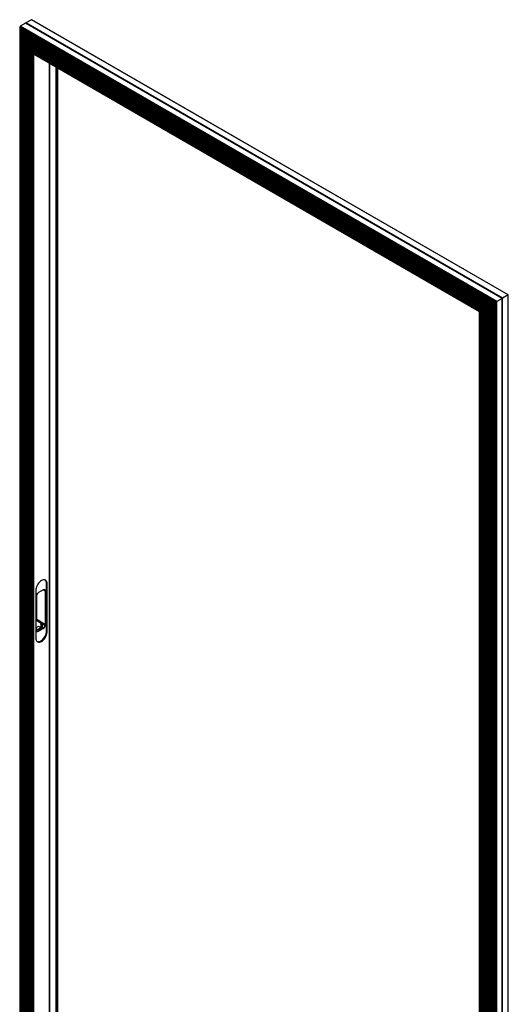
# Model space of a CAD drawing. Header units: millimetres. Extents: x 157 to 977, y 245 to 1049.
# Tile 9 of 9: x 833 to 977, y 671 to 962. Entities that reach past the tile are written whole.
import ezdxf

# ---------------------------------------------------------------- set-up
doc = ezdxf.new("R2010")
doc.units = ezdxf.units.MM

msp = doc.modelspace()

# ---------------------------------------------------------------- linework, layer by layer
at = {"color": 7, "linetype": 'Continuous', "lineweight": 25}
for p, q in [((834.69, 960.58), (833.15, 959.69)), ((975.55, 879.26), (834.69, 960.58)), ((975.57, 879.27), (834.73, 960.57)), ((975.64, 879.31), (834.82, 960.61)), ((836.51, 961.63), (834.84, 960.66)), ((975.7, 879.35), (834.84, 960.66)), ((977.37, 880.31), (836.51, 961.63)), ((977.4, 880.33), (836.58, 961.62)), ((833.14, 959.67), (833.02, 959.33)), ((833.14, 959.67), (833.02, 959.32)), ((973.63, 878.15), (833.02, 959.33)), ((833.02, 959.29), (833.02, 617.82)), ((833.06, 959.25), (973.58, 878.12)), ((973.99, 878.36), (833.14, 959.67)), ((974.01, 878.37), (833.15, 959.69)), ((833.24, 959.13), (833.2, 959.01)), ((973.45, 878.05), (833.2, 959.01)), ((833.25, 959.12), (833.21, 959.01)), ((833.21, 958.97), (833.21, 617.71)), ((973.57, 878.12), (833.24, 959.13)), ((833.24, 958.93), (973.4, 878.02)), ((833.43, 958.81), (833.39, 958.69)), ((833.43, 958.81), (833.39, 958.69)), ((973.27, 877.94), (833.39, 958.69)), ((833.39, 958.65), (833.39, 617.61)), ((833.42, 958.61), (973.21, 877.91)), ((973.39, 878.01), (833.43, 958.81)), ((833.61, 958.49), (833.57, 958.37)), ((833.62, 958.49), (833.57, 958.37)), ((973.08, 877.83), (833.57, 958.37)), ((833.57, 958.34), (833.57, 617.5)), ((973.21, 877.91), (833.61, 958.49)), ((833.61, 958.29), (973.03, 877.8)), ((833.79, 958.17), (833.75, 958.05)), ((972.9, 877.73), (833.75, 958.05)), ((833.8, 958.17), (833.76, 958.05)), ((833.76, 958.02), (833.76, 617.39)), ((973.02, 877.8), (833.79, 958.17)), ((833.79, 957.97), (972.85, 877.7)), ((833.98, 957.85), (833.94, 957.74)), ((833.98, 957.85), (833.94, 957.73)), ((972.71, 877.62), (833.94, 957.74)), ((833.94, 957.7), (833.94, 617.29)), ((972.84, 877.69), (833.98, 957.85)), ((833.98, 957.65), (972.66, 877.59)), ((834.16, 957.54), (834.12, 957.42)), ((972.53, 877.52), (834.12, 957.42)), ((834.12, 957.38), (834.12, 617.18)), ((834.17, 957.53), (834.13, 957.41)), ((972.65, 877.59), (834.16, 957.54)), ((834.16, 957.33), (972.48, 877.49)), ((834.35, 957.22), (834.31, 957.1)), ((834.35, 957.21), (834.31, 957.09)), ((972.35, 877.41), (834.31, 957.1)), ((834.31, 957.06), (834.31, 617.08)), ((972.47, 877.48), (834.35, 957.22)), ((834.34, 957.02), (972.29, 877.38)), ((834.53, 956.9), (834.49, 956.78)), ((834.53, 956.9), (834.49, 956.78)), ((972.16, 877.3), (834.49, 956.78)), ((834.49, 956.74), (834.49, 616.97)), ((972.29, 877.37), (834.53, 956.9)), ((834.53, 956.7), (972.11, 877.27)), ((834.71, 956.58), (834.67, 956.46)), ((971.98, 877.2), (834.67, 956.46)), ((834.72, 956.58), (834.68, 956.46)), ((834.68, 956.42), (834.68, 616.86)), ((972.1, 877.27), (834.71, 956.58)), ((834.71, 956.38), (971.93, 877.17)), ((834.9, 956.26), (834.86, 956.14)), ((834.9, 956.26), (834.86, 956.14)), ((971.8, 877.09), (834.86, 956.14)), ((834.86, 956.11), (834.86, 616.76)), ((971.92, 877.16), (834.9, 956.26)), ((834.9, 956.06), (971.74, 877.06)), ((835.08, 955.94), (835.04, 955.83)), ((971.61, 876.98), (835.04, 955.83)), ((835.04, 955.79), (835.04, 616.65)), ((835.09, 955.94), (835.05, 955.82)), ((971.73, 877.06), (835.08, 955.94)), ((835.08, 955.74), (971.56, 876.95)), ((835.27, 955.63), (835.23, 955.51)), ((835.27, 955.62), (835.23, 955.5)), ((971.43, 876.88), (835.23, 955.51)), ((835.23, 955.47), (835.23, 616.54)), ((835.26, 955.42), (971.37, 876.85)), ((971.55, 876.95), (835.27, 955.63)), ((835.45, 955.31), (835.41, 955.19)), ((835.45, 955.3), (835.41, 955.18)), ((971.24, 876.77), (835.41, 955.19)), ((835.41, 955.15), (835.41, 616.44)), ((971.37, 876.84), (835.45, 955.31)), ((835.45, 955.11), (971.19, 876.74)), ((835.63, 954.99), (835.59, 954.87)), ((971.06, 876.67), (835.59, 954.87)), ((835.64, 954.98), (835.6, 954.87)), ((835.6, 954.83), (835.6, 616.33)), ((971.18, 876.74), (835.63, 954.99)), ((835.63, 954.79), (971.01, 876.64)), ((835.82, 954.67), (835.78, 954.55)), ((835.82, 954.67), (835.78, 954.55)), ((970.88, 876.56), (835.78, 954.55)), ((835.78, 954.51), (835.78, 616.23)), ((835.81, 954.47), (970.82, 876.53)), ((971, 876.63), (835.82, 954.67)), ((836, 954.35), (835.96, 954.23)), ((836.01, 954.35), (835.96, 954.23)), ((970.69, 876.45), (835.96, 954.23)), ((835.96, 954.2), (835.96, 616.12)), ((970.82, 876.53), (836, 954.35)), ((836, 954.15), (970.64, 876.42)), ((836.18, 954.03), (836.14, 953.91)), ((970.51, 876.35), (836.14, 953.91)), ((836.19, 954.03), (836.15, 953.91)), ((836.15, 953.88), (836.15, 616.01)), ((970.63, 876.42), (836.18, 954.03)), ((836.18, 953.83), (970.46, 876.32)), ((836.37, 953.72), (836.33, 953.6)), ((836.37, 953.71), (836.33, 953.59)), ((970.32, 876.24), (836.33, 953.6)), ((836.33, 953.56), (836.33, 615.91)), ((970.45, 876.31), (836.37, 953.72)), ((836.37, 953.51), (970.27, 876.21)), ((836.55, 953.4), (836.51, 953.28)), ((970.14, 876.14), (836.51, 953.28)), ((836.51, 953.24), (836.51, 615.8)), ((836.56, 953.39), (836.52, 953.27)), ((970.26, 876.21), (836.55, 953.4)), ((836.55, 953.2), (970.09, 876.11)), ((836.74, 953.08), (836.7, 952.96)), ((836.74, 953.07), (836.7, 952.95)), ((969.96, 876.03), (836.7, 952.96)), ((836.7, 952.92), (836.7, 952.22)), ((836.7, 952.19), (836.7, 615.7)), ((836.7, 952.18), (836.7, 615.33)), ((969.27, 875.64), (836.71, 952.16)), ((837.06, 951.56), (836.71, 952.16)), ((837.01, 952.22), (836.72, 952.23)), ((837.01, 952.21), (836.72, 952.23)), ((836.73, 952.88), (969.9, 876)), ((970.08, 876.1), (836.74, 953.08)), ((836.92, 952.76), (836.88, 952.64)), ((836.92, 952.76), (836.88, 952.64)), ((969.77, 875.92), (836.88, 952.64)), ((836.88, 952.6), (836.88, 952.22)), ((969.9, 875.99), (836.92, 952.76)), ((836.92, 952.56), (969.72, 875.89)), ((837.1, 952.44), (837.03, 952.23)), ((837.11, 952.44), (837.03, 952.23)), ((969.49, 875.76), (837.03, 952.23)), ((968.92, 875.43), (837.06, 951.56)), ((837.09, 951.53), (968.91, 875.43)), ((969.71, 875.89), (837.1, 952.44)), ((841.86, 617.86), (841.86, 948.77)), ((844.23, 617.64), (844.23, 947.4)), ((975.57, 879.27), (973.99, 878.36)), ((975.55, 879.26), (974.01, 878.37)), ((975.55, 879.26), (974.01, 878.37)), ((975.55, 537.62), (975.55, 879.26)), ((975.57, 879.27), (975.56, 879.27)), ((975.57, 537.64), (975.57, 879.27)), ((975.57, 879.27), (975.57, 879.27)), ((975.57, 879.27), (975.57, 879.27)), ((977.39, 880.32), (975.68, 879.34)), ((977.37, 880.31), (975.7, 879.35)), ((977.37, 880.31), (975.7, 879.35)), ((975.7, 537.7), (975.7, 879.35)), ((977.37, 538.67), (977.37, 880.31)), ((977.39, 880.32), (977.39, 880.32)), ((977.4, 538.71), (977.4, 880.33)), ((977.4, 880.33), (977.4, 880.33)), ((977.4, 880.33), (977.4, 880.33)), ((969.27, 875.64), (968.92, 875.43)), ((969.47, 875.75), (969.34, 875.68)), ((969.34, 875.67), (969.47, 875.75)), ((969.49, 875.76), (969.71, 875.89)), ((969.72, 875.89), (969.72, 538.9)), ((969.77, 875.92), (969.9, 875.99)), ((969.9, 876), (969.9, 538.8)), ((969.96, 876.03), (970.08, 876.1)), ((970.09, 876.11), (970.09, 538.69)), ((970.14, 876.14), (970.26, 876.21)), ((970.27, 876.21), (970.27, 538.59)), ((970.32, 876.24), (970.45, 876.31)), ((970.45, 876.32), (970.45, 538.48)), ((970.51, 876.35), (970.63, 876.42)), ((970.64, 876.42), (970.64, 538.37)), ((970.69, 876.45), (970.82, 876.53)), ((970.82, 876.53), (970.82, 538.27)), ((970.88, 876.56), (971, 876.63)), ((971.01, 876.64), (971.01, 538.16)), ((971.06, 876.67), (971.18, 876.74)), ((971.19, 876.74), (971.19, 538.06)), ((971.24, 876.77), (971.37, 876.84)), ((971.37, 876.85), (971.37, 537.95)), ((971.43, 876.88), (971.55, 876.95)), ((971.56, 876.95), (971.56, 537.84)), ((971.61, 876.98), (971.73, 877.06)), ((971.74, 877.06), (971.74, 537.74)), ((971.8, 877.09), (971.92, 877.16)), ((971.93, 877.17), (971.93, 537.63)), ((971.98, 877.2), (972.1, 877.27)), ((972.11, 877.27), (972.11, 537.53)), ((972.16, 877.3), (972.29, 877.37)), ((972.29, 877.38), (972.29, 537.42)), ((972.35, 877.41), (972.47, 877.48)), ((972.48, 877.49), (972.48, 537.31)), ((972.53, 877.52), (972.65, 877.59)), ((972.66, 877.59), (972.66, 537.21)), ((972.71, 877.62), (972.84, 877.69)), ((972.84, 877.7), (972.84, 537.1)), ((972.9, 877.73), (973.02, 877.8)), ((973.03, 877.8), (973.03, 536.99)), ((973.08, 877.83), (973.21, 877.91)), ((973.21, 877.91), (973.21, 536.89)), ((973.27, 877.94), (973.39, 878.01)), ((973.4, 878.02), (973.4, 536.78)), ((973.45, 878.05), (973.57, 878.12)), ((973.58, 878.12), (973.58, 536.68)), ((973.63, 878.15), (973.99, 878.36)), ((974.01, 536.73), (974.01, 878.37)), ((968.91, 875.43), (968.91, 539)), ((840.94, 795.08), (841.16, 794.95)), ((840.94, 781.03), (840.94, 795.08)), ((841.16, 780.91), (841.16, 794.95)), ((837.76, 792.99), (837.76, 778.95)), ((838, 784.19), (838, 791.78)), ((838.04, 784.5), (838.04, 791.86)), ((839.95, 793.2), (838.54, 792.38)), ((840.47, 793.13), (840.2, 793.29)), ((840.66, 782.99), (840.66, 792.79)), ((837.83, 791.16), (837.83, 781.36)), ((838, 784.19), (839.38, 783.39)), ((838.04, 784.5), (840.66, 782.99)), ((839.22, 782.91), (839.22, 782.07)), ((839.23, 782.89), (839.37, 782.81)), ((838.62, 782.39), (837.83, 781.93)), ((837.83, 781.74), (838.06, 781.6)), ((838.06, 781.57), (837.83, 781.44)), ((837.84, 781.22), (837.97, 781.28)), ((837.97, 781.28), (838.96, 781.85)), ((839.46, 781.56), (838.47, 780.99)), ((838.47, 780.99), (838.54, 780.95)), ((838.54, 780.95), (839.95, 781.77)), ((839.71, 781.79), (838.68, 782.39)), ((839.02, 781.85), (839.46, 781.59)), ((839.88, 781.81), (839.85, 781.79)), ((839.88, 781.81), (839.95, 781.77)), ((840.94, 781.03), (841.16, 780.91))]:
    msp.add_line(p, q, dxfattribs=at)
at = {"color": 8, "linetype": 'Continuous', "lineweight": 25}
for p, q in [((833.07, 959.24), (833.07, 617.8)), ((833.2, 959.16), (833.2, 617.82)), ((833.26, 958.92), (833.26, 617.69)), ((833.38, 958.85), (833.38, 617.71)), ((833.44, 958.6), (833.44, 617.58)), ((833.57, 958.53), (833.57, 617.61)), ((833.63, 958.28), (833.63, 617.48)), ((833.75, 958.21), (833.75, 617.5)), ((833.81, 957.96), (833.81, 617.37)), ((833.93, 957.89), (833.93, 617.4)), ((833.99, 957.64), (833.99, 617.27)), ((834.12, 957.57), (834.12, 617.29)), ((834.18, 957.32), (834.18, 617.16)), ((834.3, 957.25), (834.3, 617.18)), ((834.36, 957.01), (834.36, 617.05)), ((834.48, 956.94), (834.48, 617.08)), ((834.54, 956.69), (834.54, 616.95)), ((834.67, 956.62), (834.67, 616.97)), ((834.73, 956.37), (834.73, 616.84)), ((834.85, 956.3), (834.85, 616.86)), ((834.91, 956.05), (834.91, 616.73)), ((835.04, 955.98), (835.04, 616.76)), ((835.1, 955.73), (835.1, 616.63)), ((835.22, 955.66), (835.22, 616.65)), ((835.28, 955.41), (835.28, 616.52)), ((835.4, 955.34), (835.4, 616.55)), ((835.46, 955.1), (835.46, 616.42)), ((835.59, 955.02), (835.59, 616.44)), ((835.65, 954.78), (835.65, 616.31)), ((835.77, 954.71), (835.77, 616.33)), ((835.83, 954.46), (835.83, 616.2)), ((835.96, 954.39), (835.96, 616.23)), ((836.02, 954.14), (836.02, 616.1)), ((836.14, 954.07), (836.14, 616.12)), ((836.2, 953.82), (836.2, 615.99)), ((836.32, 953.75), (836.32, 616.02)), ((836.38, 953.5), (836.38, 615.89)), ((836.51, 953.43), (836.51, 615.91)), ((836.57, 953.19), (836.57, 615.78)), ((836.69, 953.11), (836.69, 615.8)), ((836.71, 952.16), (836.71, 615.31)), ((969.34, 875.67), (836.72, 952.23)), ((836.75, 952.87), (836.75, 952.23)), ((836.87, 952.8), (836.87, 952.22)), ((836.93, 952.55), (836.93, 952.22)), ((969.46, 875.75), (837.01, 952.22)), ((837.06, 952.48), (837.06, 952.32)), ((837.06, 951.55), (837.06, 615.11)), ((837.12, 951.51), (837.12, 615.11)), ((841.85, 948.78), (841.85, 617.84)), ((843.73, 947.69), (843.73, 617.37)), ((843.78, 947.66), (843.78, 617.37)), ((844.22, 947.41), (844.22, 617.62)), ((975.64, 537.7), (975.64, 879.31)), ((969.27, 538.78), (969.27, 875.63)), ((969.34, 875.67), (969.34, 875.68)), ((969.34, 538.79), (969.34, 875.67)), ((969.34, 875.67), (969.34, 875.67)), ((969.47, 538.96), (969.47, 875.75)), ((969.47, 875.75), (969.47, 875.75)), ((969.47, 875.75), (969.47, 875.75)), ((969.49, 538.97), (969.49, 875.76)), ((969.71, 539.01), (969.71, 875.89)), ((969.77, 538.88), (969.77, 875.92)), ((969.9, 538.91), (969.9, 875.99)), ((969.96, 538.78), (969.96, 876.03)), ((970.08, 538.8), (970.08, 876.1)), ((970.14, 538.67), (970.14, 876.14)), ((970.26, 538.69), (970.26, 876.21)), ((970.32, 538.56), (970.32, 876.24)), ((970.45, 538.59), (970.45, 876.31)), ((970.51, 538.46), (970.51, 876.35)), ((970.63, 538.48), (970.63, 876.42)), ((970.69, 538.35), (970.69, 876.45)), ((970.81, 538.38), (970.81, 876.52)), ((970.87, 538.25), (970.88, 876.56)), ((971, 538.27), (971, 876.63)), ((971.06, 538.14), (971.06, 876.67)), ((971.18, 538.16), (971.18, 876.74)), ((971.24, 538.03), (971.24, 876.77)), ((971.37, 538.06), (971.37, 876.84)), ((971.43, 537.93), (971.43, 876.88)), ((971.55, 537.95), (971.55, 876.95)), ((971.61, 537.82), (971.61, 876.98)), ((971.73, 537.85), (971.73, 877.06)), ((971.79, 537.72), (971.79, 877.09)), ((971.92, 537.74), (971.92, 877.16)), ((971.98, 537.61), (971.98, 877.2)), ((972.1, 537.63), (972.1, 877.27)), ((972.16, 537.5), (972.16, 877.3)), ((972.29, 537.53), (972.29, 877.37)), ((972.35, 537.4), (972.35, 877.41)), ((972.47, 537.42), (972.47, 877.48)), ((972.53, 537.29), (972.53, 877.52)), ((972.65, 537.31), (972.65, 877.59)), ((972.71, 537.18), (972.71, 877.62)), ((972.84, 537.21), (972.84, 877.69)), ((972.9, 537.08), (972.9, 877.73)), ((973.02, 537.1), (973.02, 877.8)), ((973.08, 536.97), (973.08, 877.83)), ((973.2, 537), (973.2, 877.91)), ((973.26, 536.87), (973.27, 877.94)), ((973.39, 536.89), (973.39, 878.01)), ((973.45, 536.76), (973.45, 878.05)), ((973.57, 536.78), (973.57, 878.12)), ((973.63, 536.65), (973.63, 878.15)), ((973.99, 536.72), (973.99, 878.36)), ((968.92, 538.99), (968.92, 875.43)), ((839.95, 793.2), (840.66, 792.79)), ((840.47, 793.21), (840.47, 793.13)), ((839.23, 782.89), (839.23, 782.07)), ((839.37, 782.81), (839.37, 781.99)), ((839.38, 783.39), (839.38, 783.28)), ((839.43, 782.84), (839.43, 781.95)), ((839.58, 783.17), (839.58, 781.86)), ((839.64, 783.24), (839.64, 781.83)), ((840.47, 782.76), (840.47, 782.52)), ((837.83, 781.36), (837.97, 781.28)), ((838.06, 781.6), (838.06, 781.57)), ((838.96, 781.85), (838.96, 781.28)), ((839.02, 781.85), (839.02, 781.31)), ((839.46, 781.59), (839.46, 781.56))]:
    msp.add_line(p, q, dxfattribs=at)
at = {"color": 7, "linetype": 'Continuous', "lineweight": 25, "flags": 128}
for points in [[(975.57, 879.27), (975.56, 879.27), (975.56, 879.27)], [(975.57, 879.27), (975.57, 879.27), (975.57, 879.27)], [(975.57, 879.27), (975.57, 879.27), (975.57, 879.27), (975.57, 879.27)], [(969.27, 875.64), (969.28, 875.64), (969.29, 875.64), (969.29, 875.65), (969.3, 875.65), (969.31, 875.65), (969.31, 875.66), (969.32, 875.66), (969.33, 875.66), (969.33, 875.67), (969.34, 875.67), (969.34, 875.67)], [(969.47, 875.75), (969.47, 875.75), (969.47, 875.75)], [(969.91, 876), (969.9, 876), (969.9, 876), (969.91, 876), (969.91, 876), (969.91, 876), (969.92, 876.01), (969.92, 876.01), (969.93, 876.01), (969.93, 876.02), (969.94, 876.02), (969.95, 876.03), (969.96, 876.03)], [(970.09, 876.11), (970.09, 876.11), (970.09, 876.11), (970.09, 876.11), (970.09, 876.11), (970.09, 876.11), (970.1, 876.11), (970.11, 876.12), (970.11, 876.12), (970.12, 876.12), (970.13, 876.13), (970.13, 876.13), (970.14, 876.14)], [(970.27, 876.21), (970.27, 876.21), (970.27, 876.21), (970.27, 876.21), (970.28, 876.21), (970.28, 876.22), (970.28, 876.22), (970.29, 876.22), (970.3, 876.23), (970.3, 876.23), (970.31, 876.23), (970.32, 876.24), (970.32, 876.24)], [(970.46, 876.32), (970.46, 876.32), (970.46, 876.32), (970.46, 876.32), (970.46, 876.32), (970.46, 876.32), (970.47, 876.32), (970.47, 876.33), (970.48, 876.33), (970.49, 876.34), (970.49, 876.34), (970.5, 876.34), (970.51, 876.35)], [(970.64, 876.42), (970.64, 876.42), (970.64, 876.42), (970.64, 876.42), (970.64, 876.43), (970.65, 876.43), (970.65, 876.43), (970.66, 876.43), (970.66, 876.44), (970.67, 876.44), (970.68, 876.45), (970.68, 876.45), (970.69, 876.45)], [(970.83, 876.53), (970.82, 876.53), (970.82, 876.53), (970.82, 876.53), (970.83, 876.53), (970.83, 876.53), (970.84, 876.54), (970.84, 876.54), (970.85, 876.54), (970.85, 876.55), (970.86, 876.55), (970.87, 876.56), (970.88, 876.56)], [(971.19, 876.74), (971.19, 876.74), (971.19, 876.74), (971.19, 876.74), (971.19, 876.74), (971.2, 876.75), (971.2, 876.75), (971.21, 876.75), (971.21, 876.76), (971.22, 876.76), (971.23, 876.76), (971.24, 876.77), (971.24, 876.77)], [(971.38, 876.85), (971.38, 876.85), (971.37, 876.85), (971.38, 876.85), (971.38, 876.85), (971.38, 876.85), (971.39, 876.86), (971.39, 876.86), (971.4, 876.86), (971.41, 876.87), (971.41, 876.87), (971.42, 876.87), (971.43, 876.88)], [(971.56, 876.96), (971.56, 876.95), (971.56, 876.95), (971.56, 876.96), (971.56, 876.96), (971.57, 876.96), (971.57, 876.96), (971.58, 876.96), (971.58, 876.97), (971.59, 876.97), (971.6, 876.98), (971.6, 876.98), (971.61, 876.98)], [(971.93, 877.17), (971.93, 877.17), (971.93, 877.17), (971.93, 877.17), (971.93, 877.17), (971.93, 877.17), (971.94, 877.17), (971.94, 877.18), (971.95, 877.18), (971.96, 877.18), (971.96, 877.19), (971.97, 877.19), (971.98, 877.2)], [(972.11, 877.27), (972.11, 877.27), (972.11, 877.27), (972.11, 877.27), (972.11, 877.27), (972.12, 877.28), (972.12, 877.28), (972.13, 877.28), (972.13, 877.29), (972.14, 877.29), (972.15, 877.29), (972.16, 877.3), (972.16, 877.3)], [(972.3, 877.38), (972.29, 877.38), (972.29, 877.38), (972.3, 877.38), (972.3, 877.38), (972.3, 877.38), (972.31, 877.39), (972.31, 877.39), (972.32, 877.39), (972.32, 877.4), (972.33, 877.4), (972.34, 877.41), (972.35, 877.41)], [(972.48, 877.49), (972.48, 877.49), (972.48, 877.49), (972.48, 877.49), (972.48, 877.49), (972.48, 877.49), (972.49, 877.49), (972.5, 877.5), (972.5, 877.5), (972.51, 877.5), (972.52, 877.51), (972.52, 877.51), (972.53, 877.52)], [(972.66, 877.59), (972.66, 877.59), (972.66, 877.59), (972.66, 877.59), (972.67, 877.59), (972.67, 877.6), (972.67, 877.6), (972.68, 877.6), (972.69, 877.61), (972.69, 877.61), (972.7, 877.61), (972.71, 877.62), (972.71, 877.62)], [(972.85, 877.7), (972.85, 877.7), (972.85, 877.7), (972.85, 877.7), (972.85, 877.7), (972.85, 877.7), (972.86, 877.7), (972.86, 877.71), (972.87, 877.71), (972.88, 877.72), (972.88, 877.72), (972.89, 877.72), (972.9, 877.73)], [(973.27, 877.94), (973.26, 877.94), (973.25, 877.94), (973.24, 877.93), (973.24, 877.93), (973.23, 877.92), (973.22, 877.92), (973.22, 877.92), (973.22, 877.92), (973.21, 877.91), (973.21, 877.91), (973.21, 877.91)], [(973.45, 878.05), (973.44, 878.05), (973.43, 878.04), (973.43, 878.04), (973.42, 878.03), (973.41, 878.03), (973.41, 878.03), (973.4, 878.02), (973.4, 878.02), (973.4, 878.02), (973.4, 878.02), (973.4, 878.02)], [(973.4, 878.02), (973.4, 878.02), (973.4, 878.02), (973.4, 878.02), (973.4, 878.02), (973.4, 878.02), (973.41, 878.02), (973.41, 878.03), (973.42, 878.03), (973.43, 878.03), (973.44, 878.04), (973.44, 878.04), (973.45, 878.05)], [(841.16, 794.95), (841.13, 795.28), (841.05, 795.56), (840.93, 795.8), (840.76, 795.98), (840.55, 796.1), (840.31, 796.16), (840.04, 796.15), (839.75, 796.07), (839.46, 795.93), (839.16, 795.73), (838.88, 795.48), (838.61, 795.18), (838.37, 794.85), (838.16, 794.48), (837.99, 794.11), (837.86, 793.72), (837.79, 793.35), (837.76, 792.99)], [(840.42, 793.27), (840.42, 793.26), (840.47, 793.21)], [(839.64, 783.24), (839.96, 783.06), (840.47, 782.76)], [(837.76, 778.95), (837.79, 778.62), (837.86, 778.34), (837.99, 778.1), (838.16, 777.92), (838.37, 777.8), (838.61, 777.74), (838.88, 777.75), (839.16, 777.83), (839.46, 777.97), (839.75, 778.17), (840.04, 778.42), (840.31, 778.72), (840.55, 779.06), (840.76, 779.42), (840.93, 779.8), (841.05, 780.18), (841.13, 780.55), (841.16, 780.91)], [(838.16, 777.92), (838.4, 777.86), (838.67, 777.88), (838.95, 777.95), (839.25, 778.09), (839.54, 778.29), (839.83, 778.55), (840.1, 778.84), (840.34, 779.18), (840.55, 779.54), (840.72, 779.92), (840.84, 780.3), (840.92, 780.68), (840.94, 781.03)]]:
    msp.add_lwpolyline(points, dxfattribs=at)
at = {"color": 7, "linetype": 'Continuous', "lineweight": 25}
for centre, radius, start, end in [((834.72, 960.54), 0.042, 98.0688, 121.0122), ((834.88, 960.6), 0.0735, 120.7585, 136.5391), ((836.55, 961.56), 0.0757, 103.7069, 120.5164), ((833.18, 959.64), 0.0511, 120.9973, 139.8785), ((975.57, 879.23), 0.042, 98.0692, 121.0125), ((975.74, 879.28), 0.0735, 120.7591, 136.5379), ((977.33, 880.38), 0.0757, 299.4781, 316.2854), ((977.41, 880.25), 0.0757, 103.708, 120.5153), ((977.08, 880.87), 0.627, 299.4324, 300.6796), ((964.68, 883.78), 9.35, 299.8289, 299.8953), ((968.81, 876.91), 1.34, 299.4059, 300.5533), ((974.03, 878.33), 0.0511, 120.9973, 139.8785), ((967.95, 877.12), 1.95, 299.7764, 300.1743), ((839.66, 795.17), 1.28, 355.6013, 46.4582), ((839.37, 791.09), 1.54, 122.6058, 177.3942), ((840.23, 792.86), 0.437, 350.7866, 129.2027), ((836.85, 784.51), 1.2, 344.1594, 359.3973), ((837.79, 783.83), 1.69, 328.491, 340.8678), ((837.99, 783.72), 1.69, 328.4912, 340.8677), ((839.07, 783.09), 1.52, 302.5154, 337.8947), ((839.13, 783.06), 1.54, 302.606, 357.3947), ((838.26, 781.29), 0.437, 170.7853, 309.2017), ((838.17, 781.42), 0.52, 251.5505, 305.0864), ((838.05, 781.59), 0.0175, 290.783, 69.217), ((838.65, 782.33), 0.0615, 62.609, 117.391), ((838.99, 781.79), 0.0615, 62.6094, 117.3906), ((839.45, 781.58), 0.0175, 290.783, 69.217), ((839.78, 781.93), 0.154, 242.61, 297.39)]:
    msp.add_arc(centre, radius, start, end, dxfattribs=at)
for centre, major_axis, ratio, start_param, end_param in [((834.73, 960.51), (-0.0424, 0.0735), 0.577335, 5.497828, 5.902618), ((834.77, 960.62), (-0.0424, 0.0735), 0.577335, 2.727665, 4.188749), ((834.77, 960.62), (-0.0424, 0.0735), 0.577335, 2.792542, 4.188749), ((834.89, 960.59), (-0.0424, 0.0735), 0.577335, 6.283154, 7.330342), ((834.88, 960.59), (-0.0424, 0.0735), 0.577335, 0.380486, 1.047157), ((836.58, 961.51), (-0.071, 0.122), 0.577335, 5.497828, 5.989107), ((833.06, 959.29), (-0.0283, 0.049), 0.577335, 0.467445, 2.356235), ((833.06, 959.29), (-0.0283, 0.049), 0.577335, 0.467445, 2.674065), ((833.24, 958.97), (-0.0283, 0.049), 0.577335, 0.467445, 2.356235), ((833.25, 958.97), (-0.0283, 0.049), 0.577335, 0.467445, 2.674065), ((833.21, 959.16), (-0.0283, 0.049), 0.577335, 3.609038, 3.92695), ((833.42, 958.65), (-0.0283, 0.049), 0.577335, 0.467445, 2.356235), ((833.43, 958.65), (-0.0283, 0.049), 0.577335, 0.467445, 2.674065), ((833.39, 958.84), (-0.0283, 0.049), 0.577335, 3.609038, 3.92695), ((833.61, 958.34), (-0.0283, 0.049), 0.577335, 0.467445, 2.356235), ((833.61, 958.33), (-0.0283, 0.049), 0.577335, 0.467445, 2.674065), ((833.58, 958.52), (-0.0283, 0.049), 0.577335, 3.609038, 3.92695), ((833.79, 958.02), (-0.0283, 0.049), 0.577335, 0.467445, 2.356235), ((833.8, 958.01), (-0.0283, 0.049), 0.577335, 0.467445, 2.674065), ((833.76, 958.21), (-0.0283, 0.049), 0.577335, 3.609038, 3.92695), ((833.98, 957.7), (-0.0283, 0.049), 0.577335, 0.467445, 2.356235), ((833.98, 957.69), (-0.0283, 0.049), 0.577335, 0.467445, 2.674065), ((833.95, 957.89), (-0.0283, 0.049), 0.577335, 3.609038, 3.92695), ((834.16, 957.38), (-0.0283, 0.049), 0.577335, 0.467445, 2.356235), ((834.16, 957.38), (-0.0283, 0.049), 0.577335, 0.467445, 2.674065), ((834.13, 957.57), (-0.0283, 0.049), 0.577335, 3.609038, 3.92695), ((834.34, 957.06), (-0.0283, 0.049), 0.577335, 0.467445, 2.356235), ((834.35, 957.06), (-0.0283, 0.049), 0.577335, 0.467445, 2.674065), ((834.31, 957.25), (-0.0283, 0.049), 0.577335, 3.609038, 3.92695), ((834.53, 956.74), (-0.0283, 0.049), 0.577335, 0.467445, 2.356235), ((834.53, 956.74), (-0.0283, 0.049), 0.577335, 0.467445, 2.674065), ((834.5, 956.93), (-0.0283, 0.049), 0.577335, 3.609038, 3.92695), ((834.71, 956.43), (-0.0283, 0.049), 0.577335, 0.467445, 2.356235), ((834.72, 956.42), (-0.0283, 0.049), 0.577335, 0.467445, 2.674065), ((834.68, 956.61), (-0.0283, 0.049), 0.577335, 3.609038, 3.92695), ((834.9, 956.11), (-0.0283, 0.049), 0.577335, 0.467445, 2.356235), ((834.9, 956.1), (-0.0283, 0.049), 0.577335, 0.467445, 2.674065), ((834.86, 956.29), (-0.0283, 0.049), 0.577335, 3.609038, 3.92695), ((835.08, 955.79), (-0.0283, 0.049), 0.577335, 0.467445, 2.356235), ((835.08, 955.78), (-0.0283, 0.049), 0.577335, 0.467445, 2.674065), ((835.05, 955.98), (-0.0283, 0.049), 0.577335, 3.609038, 3.92695), ((835.26, 955.47), (-0.0283, 0.049), 0.577335, 0.467445, 2.356235), ((835.27, 955.47), (-0.0283, 0.049), 0.577335, 0.467445, 2.674065), ((835.23, 955.66), (-0.0283, 0.049), 0.577335, 3.609038, 3.92695), ((835.45, 955.15), (-0.0283, 0.049), 0.577335, 0.467445, 2.356235), ((835.45, 955.15), (-0.0283, 0.049), 0.577335, 0.467445, 2.674065), ((835.42, 955.34), (-0.0283, 0.049), 0.577335, 3.609038, 3.92695), ((835.63, 954.83), (-0.0283, 0.049), 0.577335, 0.467445, 2.356235), ((835.64, 954.83), (-0.0283, 0.049), 0.577335, 0.467445, 2.674065), ((835.6, 955.02), (-0.0283, 0.049), 0.577335, 3.609038, 3.92695), ((835.81, 954.51), (-0.0283, 0.049), 0.577335, 0.467445, 2.356235), ((835.82, 954.51), (-0.0283, 0.049), 0.577335, 0.467445, 2.674065), ((835.78, 954.7), (-0.0283, 0.049), 0.577335, 3.609038, 3.92695), ((836, 954.2), (-0.0283, 0.049), 0.577335, 0.467445, 2.356235), ((836, 954.19), (-0.0283, 0.049), 0.577335, 0.467445, 2.674065), ((835.97, 954.38), (-0.0283, 0.049), 0.577335, 3.609038, 3.92695), ((836.18, 953.88), (-0.0283, 0.049), 0.577335, 0.467445, 2.356235), ((836.19, 953.87), (-0.0283, 0.049), 0.577335, 0.467445, 2.674065), ((836.15, 954.07), (-0.0283, 0.049), 0.577335, 3.609038, 3.92695), ((836.37, 953.56), (-0.0283, 0.049), 0.577335, 0.467445, 2.356235), ((836.37, 953.56), (-0.0283, 0.049), 0.577335, 0.467445, 2.674065), ((836.34, 953.75), (-0.0283, 0.049), 0.577335, 3.609038, 3.92695), ((836.55, 953.24), (-0.0283, 0.049), 0.577335, 0.467445, 2.356235), ((836.55, 953.24), (-0.0283, 0.049), 0.577335, 0.467445, 2.674065), ((836.52, 953.43), (-0.0283, 0.049), 0.577335, 3.609038, 3.92695), ((836.73, 952.92), (-0.0283, 0.049), 0.577335, 0.467445, 2.356235), ((836.74, 952.18), (-0.0283, 0.049), 0.577335, 5.921577, 7.853941), ((836.74, 952.92), (-0.0283, 0.049), 0.577335, 0.467445, 2.674065), ((836.74, 952.18), (-0.0283, 0.049), 0.577335, 5.921576, 7.068543), ((836.7, 953.11), (-0.0283, 0.049), 0.577335, 3.609038, 3.92695), ((836.92, 952.6), (-0.0283, 0.049), 0.577335, 0.467445, 2.356235), ((836.92, 952.6), (-0.0283, 0.049), 0.577335, 0.467445, 2.674065), ((836.89, 952.79), (-0.0283, 0.049), 0.577335, 3.609038, 3.92695), ((836.99, 952.27), (-0.0283, 0.049), 0.577335, 2.779984, 3.58883), ((836.99, 952.26), (-0.0283, 0.049), 0.577335, 2.779984, 3.588829), ((837.09, 951.57), (-0.0283, 0.049), 0.577335, 1.570755, 2.356235), ((837.09, 951.57), (-0.0283, 0.049), 0.577335, 1.972039, 2.633445), ((837.07, 952.47), (-0.0283, 0.049), 0.577335, 3.588829, 3.92695), ((975.63, 879.3), (0.06, 0.0346), 0.000071, 3.480945, 4.974148), ((975.63, 879.31), (0.06, 0.0346), 0.000071, 3.512865, 3.899137), ((975.66, 879.32), (0.06, 0.0346), 0.000071, 1.165884, 1.832555), ((977.3, 880.27), (0.1, 0.058), 0.000071, 0.000041, 0.49132), ((969.76, 875.92), (0.04, 0.0231), 0.000071, 1.252844, 3.459464), ((971.05, 876.66), (0.04, 0.0231), 0.000071, 1.252844, 3.459464), ((971.78, 877.08), (0.04, 0.0231), 0.000071, 1.252844, 3.459464), ((973.07, 877.83), (0.04, 0.0231), 0.000071, 1.252844, 3.459464), ((973.25, 877.93), (0.04, 0.0231), 0.000071, 1.252844, 3.459464), ((973.62, 878.15), (0.04, 0.0231), 0.000071, 1.252844, 3.459464)]:
    msp.add_ellipse(centre, major_axis=major_axis, ratio=ratio, start_param=start_param, end_param=end_param, dxfattribs=at)
for points, knots in [([(840.47, 793.21), (840.48, 793.2), (840.5, 793.17), (840.5, 793.15), (840.5, 793.13), (840.49, 793.13), (840.48, 793.13), (840.48, 793.13), (840.47, 793.13)], [0, 0, 0, 0, 0.392872, 0.666074, 0.778321, 0.89128, 0.948965, 1, 1, 1, 1]), ([(839.23, 782.95), (839.23, 782.95), (839.22, 782.93), (839.22, 782.92), (839.22, 782.9), (839.22, 782.89), (839.23, 782.89), (839.23, 782.89)], [0, 0, 0, 0, 0.275974, 0.522386, 0.713484, 0.87155, 1, 1, 1, 1]), ([(839.37, 782.81), (839.37, 782.81), (839.38, 782.8), (839.39, 782.81), (839.4, 782.81), (839.42, 782.82), (839.42, 782.83), (839.43, 782.84)], [0, 0, 0, 0, 0.152862, 0.305218, 0.505198, 0.765348, 1, 1, 1, 1]), ([(839.38, 783.39), (839.39, 783.39), (839.39, 783.38), (839.39, 783.38), (839.4, 783.36), (839.4, 783.33), (839.39, 783.3), (839.38, 783.28)], [0, 0, 0, 0, 0.047038, 0.106267, 0.209526, 0.49581, 1, 1, 1, 1]), ([(839.58, 783.17), (839.59, 783.19), (839.6, 783.21), (839.62, 783.23), (839.63, 783.24), (839.63, 783.24), (839.64, 783.24), (839.64, 783.24), (839.64, 783.24)], [0, 0, 0, 0, 0.609735, 0.733137, 0.871054, 0.928453, 0.977001, 1, 1, 1, 1]), ([(840.47, 782.76), (840.48, 782.76), (840.48, 782.75), (840.49, 782.73), (840.5, 782.69), (840.51, 782.62), (840.49, 782.56), (840.47, 782.52)], [0, 0, 0, 0, 0.052856, 0.120371, 0.241941, 0.520877, 1, 1, 1, 1])]:
    msp.add_open_spline(points, degree=3, knots=knots, dxfattribs=at)

doc.saveas('drawing.dxf')
